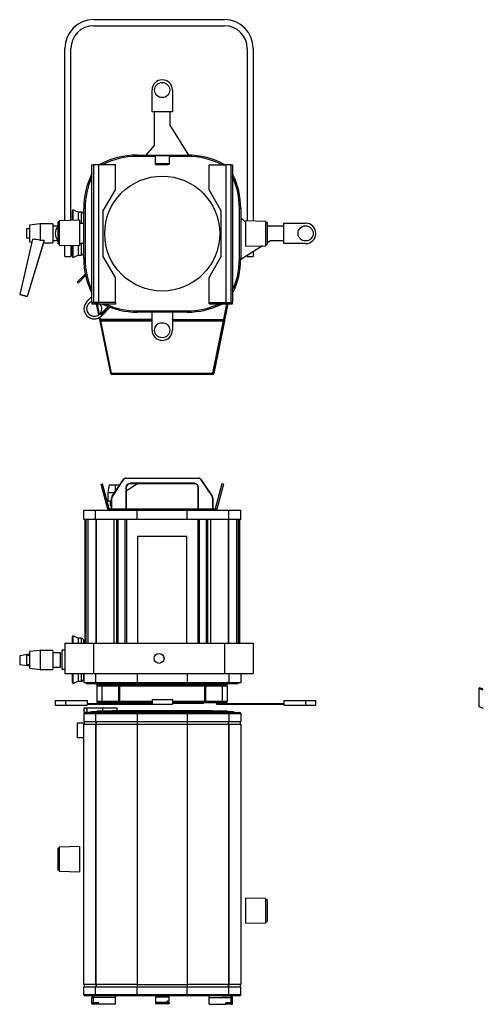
# Model space of a CAD drawing. Header units: millimetres. Extents: x 95 to 1438, y 98 to 1400.
# Tile 1 of 4: x 95 to 708, y 98 to 1400. Entities that reach past the tile are written whole.
import ezdxf

# ---------------------------------------------------------------- set-up
doc = ezdxf.new("R2010")
doc.units = ezdxf.units.MM

msp = doc.modelspace()

# ---------------------------------------------------------------- linework, layer by layer
at = {"color": 7, "linetype": 'Continuous', "lineweight": 25}
for p, q in [((192.6, 1399.8), (365.6, 1399.8)), ((192.6, 1391.8), (365.6, 1391.8)), ((154.6, 1134.1), (154.6, 1361.8)), ((162.6, 1134.3), (162.6, 1361.8)), ((395.6, 1361.8), (395.6, 1133.6)), ((403.6, 1361.8), (403.6, 1133.4)), ((269.8, 1277.8), (269.8, 1306.8)), ((296.8, 1306.8), (296.8, 1277.8)), ((296.8, 1277.8), (269.8, 1277.8)), ((273.3, 1233.6), (273.3, 1277.8)), ((293.2, 1277.8), (293.2, 1260.2)), ((293.2, 1260.2), (317.9, 1220.8)), ((262.2, 1220.8), (273.3, 1233.6)), ((250.3, 1219), (250.3, 1220.8)), ((250.3, 1220.8), (316.3, 1220.8)), ((274.3, 1220.4), (292.3, 1220.4)), ((274.3, 1220.4), (274.3, 1220.3)), ((274.3, 1220.3), (292.3, 1220.3)), ((274.3, 1209.8), (274.3, 1220.3)), ((292.3, 1220.4), (292.3, 1220.3)), ((292.3, 1220.3), (292.3, 1209.8)), ((316.3, 1220.8), (316.3, 1219)), ((190.4, 1025.8), (190.4, 1207.8)), ((190.4, 1207.8), (192.4, 1207.8)), ((192.4, 1207.8), (192.4, 1025.8)), ((199.4, 1207.8), (192.4, 1207.8)), ((199.4, 1025.8), (199.4, 1207.8)), ((221.4, 1207.8), (199.4, 1207.8)), ((221.4, 1174.8), (221.4, 1207.8)), ((274.3, 1209.8), (292.3, 1209.8)), ((274.3, 1208.3), (274.3, 1209.8)), ((274.3, 1208.3), (290.3, 1208.3)), ((292.3, 1208.3), (290.3, 1208.3)), ((292.3, 1209.8), (292.3, 1208.3)), ((345.3, 1175), (345.3, 1208)), ((345.3, 1208), (367.3, 1208)), ((367.3, 1208), (367.3, 1026)), ((374.3, 1208), (367.3, 1208)), ((374.3, 1026), (374.3, 1208)), ((374.3, 1208), (376.3, 1208)), ((376.3, 1208), (376.3, 1026)), ((205.4, 1147.1), (221.4, 1174.8)), ((361.3, 1147.2), (345.3, 1175)), ((165.3, 1148.6), (164.5, 1146.8)), ((164.5, 1146.8), (164.5, 1134.3)), ((172.2, 1145.4), (165.3, 1148.6)), ((165.3, 1148.6), (165.3, 1134.3)), ((176.3, 1145.4), (172.2, 1145.4)), ((172.2, 1145.4), (172.2, 1134.5)), ((181.3, 1150), (179.5, 1150)), ((179.5, 1084), (179.5, 1150)), ((181.3, 1150), (181.3, 1084)), ((205.4, 1086.6), (205.4, 1147.1)), ((361.3, 1086.7), (361.3, 1147.2)), ((387.1, 1150), (385.3, 1150)), ((385.3, 1084), (385.3, 1150)), ((387.1, 1150), (387.1, 1084)), ((147.3, 1132.4), (145.6, 1132.4)), ((145.6, 1111.2), (145.6, 1132.4)), ((174.3, 1134.6), (147.3, 1133.9)), ((147.3, 1133.9), (147.3, 1101.9)), ((174.3, 1110.2), (174.3, 1134.6)), ((179.3, 1142.4), (179.3, 1130.8)), ((387.1, 1138.1), (393.4, 1132.6)), ((420.4, 1133), (393.4, 1133.7)), ((393.4, 1133.7), (393.4, 1100.3)), ((420.4, 1132.9), (420.4, 1133)), ((420.4, 1101), (420.4, 1132.9)), ((107.8, 1123.3), (103.8, 1123.3)), ((103.8, 1123.3), (103.8, 1111.3)), ((121.8, 1129.8), (107.8, 1128.3)), ((107.8, 1128.3), (107.8, 1106.3)), ((138.8, 1129.8), (121.8, 1129.8)), ((121.8, 1129.8), (121.8, 1108.3)), ((138.8, 1129.8), (138.8, 1104.8)), ((145.6, 1126.8), (138.8, 1126.8)), ((174.3, 1130.8), (179.5, 1130.8)), ((422.1, 1131.5), (420.4, 1131.5)), ((422.1, 1131.5), (422.1, 1102.5)), ((422.1, 1127.2), (443.8, 1127.2)), ((443.8, 1103.8), (443.8, 1130.8)), ((443.8, 1130.8), (472.8, 1130.8)), ((111.9, 1109.8), (94.9, 1036.5)), ((103.8, 1111.3), (107.8, 1111.3)), ((127.3, 1108.4), (104.6, 1033.9)), ((107.8, 1106.3), (111, 1105.9)), ((138.8, 1107.8), (145.6, 1107.8)), ((145.6, 1103.4), (145.6, 1111.2)), ((174.3, 1101.2), (174.3, 1110.2)), ((426.2, 1107.3), (422.1, 1104.8)), ((443.8, 1107.3), (426.2, 1107.3)), ((126.3, 1104.8), (104.6, 1033.8)), ((126.3, 1104.8), (138.8, 1104.8)), ((145.6, 1103.4), (147.3, 1103.4)), ((147.3, 1101.9), (174.3, 1101.2)), ((154.6, 1086.8), (154.6, 1101.7)), ((162.6, 1101.5), (162.6, 1086.8)), ((164.5, 1101.4), (164.5, 1087.2)), ((165.3, 1101.4), (165.3, 1085.4)), ((172.2, 1101.2), (172.2, 1088.6)), ((179.5, 1103.8), (174.3, 1103.8)), ((179.3, 1103.8), (179.3, 1091.6)), ((415.8, 1100.8), (387.1, 1082.9)), ((393.4, 1100.3), (420.4, 1101)), ((403.6, 1093.2), (403.6, 1086.8)), ((420.4, 1102.5), (422.1, 1102.5)), ((472.8, 1103.8), (443.8, 1103.8)), ((154.6, 1086.8), (162.6, 1086.8)), ((164.5, 1087.2), (165.3, 1085.4)), ((165.3, 1085.4), (172.2, 1088.6)), ((172.2, 1088.6), (176.3, 1088.6)), ((181.3, 1084), (179.5, 1084)), ((221.4, 1058.9), (205.4, 1086.6)), ((345.3, 1059), (361.3, 1086.7)), ((387.1, 1084), (385.3, 1084)), ((395.6, 1086.8), (395.6, 1088.2)), ((395.6, 1086.8), (403.6, 1086.8)), ((181.6, 1063.3), (171, 1052.8)), ((181.9, 1061.6), (172.1, 1051.7)), ((221.4, 1025.8), (221.4, 1058.9)), ((345.3, 1026), (345.3, 1059)), ((171, 1052.8), (172.1, 1051.7)), ((94.9, 1036.5), (104.6, 1033.9)), ((94.9, 1036.4), (94.9, 1036.5)), ((104.6, 1033.8), (94.9, 1036.4)), ((104.6, 1033.9), (104.6, 1033.8)), ((183.8, 1027.2), (190.4, 1033.8)), ((192.4, 1025.8), (190.4, 1025.8)), ((221.4, 1025.8), (190.4, 1025.8)), ((190.4, 1025.8), (190.4, 1023.8)), ((221.4, 1023.8), (190.4, 1023.8)), ((192.4, 1025.8), (199.4, 1025.8)), ((192.4, 1025.8), (192.4, 1025.8)), ((199.4, 1009.7), (196.6, 1023.8)), ((200.3, 1010.5), (197.6, 1023.8)), ((200.4, 1010.6), (197.7, 1023.8)), ((201.8, 1010.7), (211.7, 1020.6)), ((202.8, 1009.6), (213.2, 1020)), ((214.3, 1019.6), (202.9, 1008.1)), ((221.4, 1025.8), (221.4, 1025.8)), ((221.4, 1025.8), (221.4, 1023.8)), ((345.3, 1024), (345.3, 1026)), ((345.3, 1026), (376.3, 1026)), ((345.3, 1026), (345.3, 1026)), ((345.3, 1024), (376.3, 1024)), ((369, 1024), (364.7, 1002.9)), ((364.7, 1003.4), (368.9, 1024)), ((370, 1024), (365.7, 1002.7)), ((367.3, 1026), (374.3, 1026)), ((376.3, 1026), (374.3, 1026)), ((374.3, 1026), (374.3, 1026)), ((376.3, 1024), (376.3, 1026)), ((200.9, 1002.7), (200.2, 1006)), ((200.9, 1002.7), (201.8, 1002.9)), ((201.1, 1001.7), (200.9, 1002.7)), ((201.8, 1002.9), (201.1, 1006.6)), ((201.8, 1003.4), (201.2, 1006.7)), ((201.8, 1010.7), (202.8, 1009.6)), ((201.8, 1002.9), (202, 1001.9)), ((250.3, 1015), (250.3, 1013.2)), ((250.3, 1015), (316.3, 1015)), ((316.3, 1013.2), (250.3, 1013.2)), ((269.8, 989.3), (269.8, 1013.2)), ((296.8, 1013.2), (296.8, 989.3)), ((316.3, 1013.2), (316.3, 1015)), ((364.5, 1001.9), (364.7, 1002.9)), ((364.7, 1002.9), (365.7, 1002.7)), ((365.7, 1002.7), (365.5, 1001.7)), ((202, 1001.9), (201.1, 1001.7)), ((215.2, 932.2), (201.1, 1001.7)), ((216.2, 932.4), (202, 1001.9)), ((202.1, 1002), (269.8, 1002)), ((202.1, 1002), (202.1, 1001.8)), ((216.1, 932.7), (202.1, 1001.8)), ((364.5, 1002), (296.8, 1002)), ((364.5, 1001.9), (350.4, 932.4)), ((350.4, 932.7), (364.5, 1001.8)), ((365.5, 1001.7), (351.4, 932.2)), ((364.5, 1002), (364.5, 1001.8)), ((365.5, 1001.7), (364.5, 1001.9)), ((210.2, 961.9), (210.2, 961.9)), ((215, 938.1), (215, 938.1)), ((352.5, 942.9), (352.5, 942.9)), ((215.2, 932.2), (216.2, 932.4)), ((216.2, 932.2), (215.2, 932)), ((215.2, 932), (215.2, 932.2)), ((216.1, 932.7), (350.4, 932.7)), ((216.4, 932), (216.2, 932.7)), ((216.2, 932.2), (216.2, 932.4)), ((216.6, 930.9), (216.6, 931.9)), ((350, 931.9), (216.6, 931.9)), ((350, 930.9), (216.6, 930.9)), ((245.6, 932.7), (245.6, 931.9)), ((325.4, 932.7), (325.4, 931.9)), ((350, 931.9), (350, 930.9)), ((350.3, 932.7), (350.2, 932)), ((350.4, 932.4), (350.3, 932.2)), ((351.3, 932), (350.3, 932.2)), ((351.4, 932.2), (350.4, 932.4)), ((351.4, 932.2), (351.3, 932)), ((235.8, 793.6), (235.8, 794)), ((235.8, 794), (330.7, 794)), ((330.7, 793.6), (330.7, 794)), ((202.4, 785.8), (204.4, 786.3)), ((211.3, 752.8), (202.4, 785.8)), ((213.2, 753.3), (204.4, 786.3)), ((213.4, 785), (220.9, 785)), ((217.1, 770), (231.7, 791.8)), ((217.5, 769.7), (232.1, 791.5)), ((220.9, 785), (221.1, 775.9)), ((220.9, 785), (227.1, 785)), ((232.1, 791.5), (231.7, 791.8)), ((235.3, 781.5), (235.3, 753)), ((235.3, 781.5), (235.8, 781.5)), ((235.8, 793.6), (330.7, 793.6)), ((235.8, 776.9), (249.9, 786.4)), ((235.8, 781.5), (235.8, 753)), ((325.8, 787), (240.8, 787)), ((240.8, 787), (240.8, 786.5)), ((325.8, 786.5), (240.8, 786.5)), ((249.9, 786.5), (249.9, 786.4)), ((325.8, 787), (325.8, 786.5)), ((331.2, 781.5), (330.8, 781.5)), ((330.8, 753), (330.8, 781.5)), ((331.2, 753), (331.2, 781.5)), ((334.5, 791.5), (334.9, 791.8)), ((334.5, 791.5), (349.1, 769.7)), ((334.9, 791.8), (349.4, 770)), ((362.2, 786.3), (353.4, 753.3)), ((364.1, 785.8), (355.3, 752.8)), ((364.1, 785.8), (362.2, 786.3)), ((211.2, 775), (220.5, 775)), ((211.2, 775), (211.2, 764)), ((217.5, 769.7), (217.1, 770)), ((349.1, 769.7), (349.4, 770)), ((211.2, 764), (216.3, 764)), ((214.5, 764), (214.5, 757.7)), ((214.5, 757.7), (216.3, 757.7)), ((216.7, 767.2), (216.3, 767.2)), ((216.3, 753), (216.3, 767.2)), ((216.7, 753), (216.7, 767.2)), ((349.8, 767.2), (349.8, 753)), ((349.8, 767.2), (350.3, 767.2)), ((350.3, 767.2), (350.3, 753)), ((179.5, 739), (179.5, 751)), ((195.3, 751), (179.5, 751)), ((195.3, 739), (195.3, 751)), ((250.3, 751), (195.3, 751)), ((213.2, 753.3), (211.3, 752.8)), ((213.6, 753), (213.6, 751)), ((353, 753), (213.6, 753)), ((250.3, 739), (250.3, 751)), ((316.3, 751), (250.3, 751)), ((316.3, 739), (316.3, 751)), ((371.3, 751), (316.3, 751)), ((353, 753), (353, 751)), ((353.4, 753.3), (355.3, 752.8)), ((371.3, 739), (371.3, 751)), ((387.1, 751), (371.3, 751)), ((387.1, 739), (387.1, 751)), ((195.3, 739), (179.5, 739)), ((181.3, 575.6), (181.3, 739)), ((185.1, 739), (185.1, 575.6)), ((250.3, 739), (195.3, 739)), ((219.2, 739), (219.2, 575.6)), ((219.5, 739), (219.5, 575.6)), ((316.3, 739), (250.3, 739)), ((371.3, 739), (316.3, 739)), ((347.1, 739), (347.1, 575.6)), ((347.3, 739), (347.3, 575.6)), ((387.1, 739), (371.3, 739)), ((381.5, 739), (381.5, 575.6)), ((385.3, 739), (385.3, 575.6)), ((315.8, 716.7), (250.8, 716.7)), ((250.8, 716.7), (250.8, 575.6)), ((315.8, 575.6), (315.8, 716.7)), ((154.6, 575.6), (154.6, 535.6)), ((154.6, 575.6), (192.6, 575.6)), ((165.3, 585.4), (164.5, 583.6)), ((164.5, 583.6), (164.5, 575.6)), ((172.2, 582.2), (165.3, 585.4)), ((165.3, 585.4), (165.3, 575.6)), ((176.3, 582.2), (172.2, 582.2)), ((172.2, 582.2), (172.2, 575.6)), ((179.3, 579.2), (179.3, 575.6)), ((192.6, 575.6), (192.6, 535.6)), ((192.6, 575.6), (365.6, 575.6)), ((365.6, 575.6), (365.6, 535.6)), ((365.6, 575.6), (403.6, 575.6)), ((403.6, 575.6), (403.6, 535.6)), ((107.8, 561.3), (94.9, 558.9)), ((121.8, 566), (107.8, 564.5)), ((107.8, 564.5), (107.8, 542.5)), ((138.8, 566), (121.8, 566)), ((121.8, 566), (121.8, 541)), ((138.8, 566), (138.8, 541)), ((148.8, 563), (138.8, 563)), ((148.8, 544), (148.8, 563)), ((154.6, 566.3), (150.6, 566.3)), ((150.6, 566.3), (150.6, 563.9)), ((150.6, 563.9), (150.6, 541.3)), ((94.9, 558.9), (94.9, 546.9)), ((107.8, 545.3), (94.9, 546.9)), ((107.8, 559.5), (103.8, 559.5)), ((103.8, 559.5), (103.8, 547.5)), ((103.8, 547.5), (107.8, 547.5)), ((107.8, 542.5), (121.8, 541)), ((121.8, 541), (138.8, 541)), ((138.8, 544), (148.8, 544)), ((150.6, 541.3), (154.6, 541.3)), ((154.6, 535.6), (192.6, 535.6)), ((164.5, 535.6), (164.5, 524)), ((165.3, 535.6), (165.3, 522.2)), ((172.2, 535.6), (172.2, 525.4)), ((179.3, 535.6), (179.3, 528.4)), ((179.5, 535.6), (179.5, 523.9)), ((192.6, 535.6), (365.6, 535.6)), ((195.3, 535.6), (195.3, 523.9)), ((365.6, 535.6), (403.6, 535.6)), ((371.3, 535.6), (371.3, 523.9)), ((387.1, 535.6), (387.1, 523.9)), ((164.5, 524), (165.3, 522.2)), ((165.3, 522.2), (172.2, 525.4)), ((172.2, 525.4), (176.3, 525.4)), ((179.5, 523.9), (195.3, 523.9)), ((183.3, 523.9), (183.3, 521.9)), ((236.8, 521.9), (183.3, 521.9)), ((195.3, 523.9), (250.3, 523.9)), ((197.3, 519.2), (197.3, 521.2)), ((197.3, 521.2), (213.3, 521.2)), ((213.3, 519.2), (213.3, 521.2)), ((213.3, 521.2), (353.3, 521.2)), ((236.8, 523.9), (236.8, 521.9)), ((329.8, 521.9), (236.8, 521.9)), ((250.3, 523.9), (316.3, 523.9)), ((316.3, 523.9), (371.3, 523.9)), ((329.8, 523.9), (329.8, 521.9)), ((383.3, 521.9), (329.8, 521.9)), ((353.3, 519.2), (353.3, 521.2)), ((353.3, 521.2), (369.3, 521.2)), ((369.3, 519.2), (369.3, 521.2)), ((371.3, 523.9), (387.1, 523.9)), ((383.3, 523.9), (383.3, 521.9)), ((197.3, 519.2), (213.3, 519.2)), ((197.3, 499.2), (197.3, 519.2)), ((203.9, 499.2), (203.9, 519.2)), ((213.3, 519.2), (353.3, 519.2)), ((225.9, 499.2), (225.9, 519.2)), ((227.3, 499.2), (227.3, 519.2)), ((339.3, 519.2), (339.3, 499.2)), ((340.7, 519.2), (340.7, 499.2)), ((353.3, 519.2), (369.3, 519.2)), ((362.7, 519.2), (362.7, 499.2)), ((369.3, 519.2), (369.3, 499.2)), ((701.7, 515.7), (702.8, 516.6)), ((707.6, 513.4), (701.7, 515.7)), ((701.7, 515.7), (701.7, 492)), ((707.6, 514.8), (702.8, 516.6)), ((141.8, 499.9), (141.8, 493.9)), ((141.8, 499.9), (155.3, 499.9)), ((155.3, 499.9), (155.3, 493.9)), ((155.3, 499.9), (184.3, 499.9)), ((184.3, 499.9), (184.3, 493.9)), ((184.3, 495.9), (201.9, 495.9)), ((184.3, 495.1), (201.9, 495.1)), ((197.3, 497.2), (197.3, 499.2)), ((197.3, 499.2), (211.3, 499.2)), ((197.3, 497.2), (211.3, 497.2)), ((201.9, 495.9), (201.9, 495.1)), ((201.9, 495.9), (269.8, 495.9)), ((201.9, 495.1), (273.2, 495.1)), ((211.3, 497.2), (211.3, 499.2)), ((211.3, 499.2), (269.8, 499.2)), ((211.3, 497.2), (245.2, 497.2)), ((228.8, 497.2), (228.8, 496.4)), ((228.8, 496.4), (234.4, 496.4)), ((234.4, 497.2), (234.4, 496.4)), ((234.4, 496.4), (269.8, 496.4)), ((245.2, 497.2), (269.8, 497.2)), ((269.8, 501.2), (269.8, 495.2)), ((269.8, 501.2), (296.8, 501.2)), ((269.8, 495.2), (296.8, 495.2)), ((273.2, 495.2), (273.2, 495.1)), ((296.8, 501.2), (296.8, 495.2)), ((296.8, 499.2), (355.3, 499.2)), ((296.8, 497.2), (330, 497.2)), ((296.8, 496.4), (337.8, 496.4)), ((330, 497.2), (355.3, 497.2)), ((337.8, 497.2), (337.8, 496.4)), ((354.9, 495.9), (354.9, 495.1)), ((354.9, 495.9), (399.6, 495.9)), ((354.9, 495.1), (399.6, 495.1)), ((355.3, 497.2), (355.3, 499.2)), ((355.3, 499.2), (369.3, 499.2)), ((355.3, 497.2), (369.3, 497.2)), ((369.3, 497.2), (369.3, 499.2)), ((399.6, 495.9), (399.6, 495.1)), ((399.6, 495.9), (443.8, 495.9)), ((399.6, 495.1), (443.8, 495.1)), ((443.8, 499.9), (443.8, 493.9)), ((443.8, 499.9), (472.8, 499.9)), ((472.8, 499.9), (472.8, 493.9)), ((472.8, 499.9), (486.3, 499.9)), ((486.3, 493.9), (486.3, 499.9)), ((141.8, 493.9), (155.3, 493.9)), ((155.3, 493.9), (184.3, 493.9)), ((195.3, 482.2), (179.5, 482.2)), ((179.5, 482.2), (179.5, 472.2)), ((179.9, 490.4), (179.9, 484.4)), ((179.9, 490.4), (183.8, 490.4)), ((179.9, 484.4), (183.8, 484.4)), ((181.3, 484), (196.6, 484)), ((183.8, 490.4), (183.8, 484.4)), ((183.8, 490.4), (204.3, 490.4)), ((183.8, 484.4), (189.3, 484.4)), ((189.3, 484), (189.3, 485.2)), ((189.3, 485.2), (219.3, 485.2)), ((250.3, 482.2), (195.3, 482.2)), ((195.3, 482.2), (195.3, 472.2)), ((196.6, 484), (250.3, 484)), ((197.3, 485.2), (197.3, 486.4)), ((197.3, 486.4), (217.3, 486.4)), ((204.3, 490.4), (204.3, 486.4)), ((204.3, 490.4), (223.4, 490.4)), ((217.3, 486.4), (217.3, 485.2)), ((349.3, 486.4), (217.3, 486.4)), ((219.3, 485.2), (219.3, 484)), ((347.3, 485.2), (219.3, 485.2)), ((223.4, 490.4), (223.4, 486.4)), ((250.3, 482.2), (250.3, 484)), ((250.3, 484), (316.3, 484)), ((250.3, 482.2), (250.3, 472.2)), ((316.3, 482.2), (250.3, 482.2)), ((316.3, 484), (370, 484)), ((316.3, 484), (316.3, 482.2)), ((371.3, 482.2), (316.3, 482.2)), ((316.3, 482.2), (316.3, 472.2)), ((347.3, 484), (347.3, 485.2)), ((347.3, 485.2), (377.3, 485.2)), ((349.3, 485.2), (349.3, 486.4)), ((349.3, 486.4), (369.3, 486.4)), ((369.3, 486.4), (369.3, 485.2)), ((370, 484), (385.3, 484)), ((371.3, 482.2), (371.3, 472.2)), ((387.1, 482.2), (371.3, 482.2)), ((377.3, 485.2), (377.3, 484)), ((387.1, 482.2), (387.1, 472.2)), ((443.8, 493.9), (472.8, 493.9)), ((472.8, 493.9), (486.3, 493.9)), ((701.7, 492), (707.6, 489.7)), ((171, 470.2), (171, 450.7)), ((180.3, 470.2), (171, 470.2)), ((179.5, 472.2), (195.3, 472.2)), ((179.5, 124.7), (179.5, 468.7)), ((179.5, 468.7), (195.1, 468.7)), ((180.3, 472.2), (180.3, 468.7)), ((180.3, 472.2), (180.3, 468.7)), ((195.1, 468.7), (195.1, 124.7)), ((195.1, 468.7), (195.5, 468.7)), ((195.3, 472.2), (250.3, 472.2)), ((195.5, 468.7), (195.5, 124.7)), ((195.5, 468.7), (250.3, 468.7)), ((250.3, 472.2), (316.3, 472.2)), ((250.3, 468.7), (250.3, 124.7)), ((250.3, 468.7), (316.3, 468.7)), ((316.3, 472.2), (371.3, 472.2)), ((316.3, 468.7), (316.3, 124.7)), ((316.3, 468.7), (371.1, 468.7)), ((371.1, 468.7), (371.1, 124.7)), ((371.1, 468.7), (371.4, 468.7)), ((371.3, 472.2), (387.1, 472.2)), ((371.4, 468.7), (371.4, 124.7)), ((371.4, 468.7), (387.1, 468.7)), ((386.3, 472.2), (386.3, 468.7)), ((386.3, 472.2), (386.3, 468.7)), ((387.1, 468.7), (387.1, 124.7)), ((179.5, 450.7), (171, 450.7)), ((147.3, 304.7), (145.6, 304.7)), ((145.6, 275.7), (145.6, 304.7)), ((174.3, 306.9), (147.3, 306.2)), ((147.3, 306.2), (147.3, 304.4)), ((147.3, 304.4), (147.3, 274.2)), ((174.3, 273.5), (174.3, 306.9)), ((145.6, 275.7), (147.3, 275.7)), ((147.3, 274.2), (174.3, 273.5)), ((420.4, 238.2), (393.4, 238.9)), ((393.4, 238.9), (393.4, 205.5)), ((420.4, 221.3), (420.4, 238.2)), ((422.1, 236.7), (420.4, 236.7)), ((422.1, 236.7), (422.1, 207.7)), ((420.4, 206.2), (420.4, 221.3)), ((393.4, 205.5), (420.4, 206.2)), ((420.4, 207.7), (422.1, 207.7)), ((195.1, 124.7), (179.5, 124.7)), ((179.5, 111.2), (179.5, 121.2)), ((195.3, 121.2), (179.5, 121.2)), ((180.3, 124.7), (180.3, 121.2)), ((180.3, 124.7), (180.3, 121.2)), ((195.5, 124.7), (195.1, 124.7)), ((195.3, 111.2), (195.3, 121.2)), ((250.3, 121.2), (195.3, 121.2)), ((250.3, 124.7), (195.5, 124.7)), ((250.3, 124.7), (316.3, 124.7)), ((250.3, 111.2), (250.3, 121.2)), ((316.3, 121.2), (250.3, 121.2)), ((371.1, 124.7), (316.3, 124.7)), ((316.3, 111.2), (316.3, 121.2)), ((371.3, 121.2), (316.3, 121.2)), ((371.4, 124.7), (371.1, 124.7)), ((371.3, 111.2), (371.3, 121.2)), ((387.1, 121.2), (371.3, 121.2)), ((387.1, 124.7), (371.4, 124.7)), ((386.3, 124.7), (386.3, 121.2)), ((386.3, 124.7), (386.3, 121.2)), ((387.1, 111.2), (387.1, 121.2)), ((179.5, 111.2), (195.3, 111.2)), ((192.4, 109.4), (181.3, 109.4)), ((190.4, 100.4), (190.4, 107.4)), ((192.4, 107.4), (190.4, 107.4)), ((192.4, 107.4), (192.4, 109.4)), ((204, 109.4), (192.4, 109.4)), ((192.4, 100.4), (192.4, 107.4)), ((221.4, 107.4), (192.4, 107.4)), ((221.4, 107.4), (192.4, 107.4)), ((192.4, 107.4), (192.4, 107.4)), ((192.4, 107.4), (192.4, 107.4)), ((195.3, 111.2), (250.3, 111.2)), ((250.3, 109.4), (204, 109.4)), ((221.4, 109.4), (221.4, 107.4)), ((221.4, 107.4), (221.4, 107.4)), ((221.4, 98.4), (221.4, 107.4)), ((250.3, 109.4), (250.3, 111.2)), ((250.3, 111.2), (316.3, 111.2)), ((316.3, 109.4), (250.3, 109.4)), ((274.3, 108.2), (274.3, 101.2)), ((274.3, 108.2), (292.3, 108.2)), ((274.3, 108.2), (274.3, 108.2)), ((274.3, 108.2), (292.3, 108.2)), ((292.3, 103.2), (292.3, 108.2)), ((292.3, 108.2), (292.3, 108.2)), ((316.3, 111.2), (371.3, 111.2)), ((316.3, 111.2), (316.3, 109.4)), ((362.4, 109.4), (316.3, 109.4)), ((345.3, 107.4), (345.3, 109.4)), ((345.3, 107.4), (374.3, 107.4)), ((345.3, 107.4), (374.3, 107.4)), ((345.3, 107.4), (345.3, 107.4)), ((345.3, 98.4), (345.3, 107.4)), ((362.4, 109.4), (374.3, 109.4)), ((371.3, 111.2), (387.1, 111.2)), ((374.3, 107.4), (374.3, 109.4)), ((385.3, 109.4), (374.3, 109.4)), ((374.3, 107.4), (376.3, 107.4)), ((374.3, 100.4), (374.3, 107.4)), ((374.3, 107.4), (374.3, 107.4)), ((374.3, 107.4), (374.3, 107.4)), ((376.3, 100.4), (376.3, 107.4)), ((192.4, 100.4), (190.4, 100.4)), ((190.4, 98.4), (190.4, 100.4)), ((192.4, 98.4), (190.4, 98.4)), ((192.4, 100.4), (192.4, 98.4)), ((199.4, 100.4), (192.4, 100.4)), ((199.4, 98.4), (192.4, 98.4)), ((199.4, 98.4), (199.4, 100.4)), ((221.4, 98.4), (199.4, 98.4)), ((274.3, 101.2), (292.3, 101.2)), ((274.3, 101.2), (274.3, 101.1)), ((274.3, 101.2), (290.3, 101.2)), ((274.3, 101.2), (274.3, 101.2)), ((274.3, 101.1), (292.3, 101.1)), ((274.3, 101.1), (274.3, 99.6)), ((274.3, 99.6), (292.3, 99.6)), ((290.3, 103.2), (292.3, 103.2)), ((290.3, 101.2), (290.3, 103.2)), ((292.3, 101.2), (290.3, 101.2)), ((292.3, 101.2), (290.3, 101.2)), ((292.3, 101.1), (292.3, 101.2)), ((292.3, 101.2), (292.3, 101.2)), ((292.3, 101.2), (292.3, 101.2)), ((292.3, 101.1), (292.3, 99.6)), ((345.3, 98.4), (367.3, 98.4)), ((367.3, 98.4), (367.3, 100.4)), ((374.3, 100.4), (367.3, 100.4)), ((374.3, 98.4), (367.3, 98.4)), ((374.3, 100.4), (376.3, 100.4)), ((374.3, 100.4), (374.3, 98.4)), ((374.3, 98.4), (376.3, 98.4)), ((376.3, 98.4), (376.3, 100.4))]:
    msp.add_line(p, q, dxfattribs=at)
at = {"color": 8, "linetype": 'Continuous', "lineweight": 25}
for p, q in [((274.3, 1219), (250.3, 1219)), ((316.3, 1219), (292.3, 1219)), ((176.3, 1145.4), (176.3, 1130.8)), ((176.3, 1103.8), (176.3, 1088.6)), ((221.4, 1025.8), (199.4, 1025.8)), ((345.3, 1026), (367.3, 1026)), ((269.8, 1003.4), (201.8, 1003.4)), ((296.8, 1003.4), (364.7, 1003.4)), ((202.1, 1001.8), (269.8, 1001.8)), ((296.8, 1001.8), (364.5, 1001.8)), ((182.2, 739), (182.2, 575.6)), ((195.7, 739), (195.7, 575.6)), ((196, 739), (196, 575.6)), ((223.5, 575.6), (223.5, 739)), ((224.8, 739), (224.8, 575.6)), ((234.5, 575.6), (234.5, 739)), ((236, 739), (236, 575.6)), ((330.6, 575.6), (330.6, 739)), ((332, 739), (332, 575.6)), ((341.7, 575.6), (341.7, 739)), ((343.1, 739), (343.1, 575.6)), ((370.5, 739), (370.5, 575.6)), ((370.8, 739), (370.8, 575.6)), ((384.3, 575.6), (384.3, 739)), ((176.3, 582.2), (176.3, 575.6)), ((176.3, 535.6), (176.3, 525.4)), ((250.3, 535.6), (250.3, 523.9)), ((316.3, 535.6), (316.3, 523.9)), ((195.7, 472.2), (195.7, 468.7)), ((196, 472.2), (196, 468.7)), ((250.3, 472.2), (250.3, 468.7)), ((316.3, 472.2), (316.3, 468.7)), ((370.5, 472.2), (370.5, 468.7)), ((370.8, 472.2), (370.8, 468.7)), ((195.7, 124.7), (195.7, 121.2)), ((196, 124.7), (196, 121.2)), ((250.3, 124.7), (250.3, 121.2)), ((316.3, 124.7), (316.3, 121.2)), ((370.5, 124.7), (370.5, 121.2)), ((370.8, 124.7), (370.8, 121.2))]:
    msp.add_line(p, q, dxfattribs=at)
at = {"color": 7, "linetype": 'Continuous', "lineweight": 25}
for centre, radius in [((283.3, 1306.8), 10), ((283.3, 1117), 76), ((472.8, 1117.3), 10), ((283.3, 989.3), 10), ((279.1, 555.6), 6.6)]:
    msp.add_circle(centre, radius, dxfattribs=at)
for centre, radius, start, end in [((192.6, 1361.8), 38, 90, 180), ((365.6, 1361.8), 38, 0, 90), ((192.6, 1361.8), 30, 90, 180), ((365.6, 1361.8), 30, 0, 90), ((283.3, 1306.8), 13.5, 0, 180), ((250.3, 1117), 103.8, 90, 118.8897), ((316.3, 1117), 103.8, 61.2369, 90), ((283.3, 1150), 103.8, 153.4852, 180), ((283.3, 1150), 103.8, 0, 26.3688), ((176.3, 1142.4), 3, 360, 90), ((155.3, 1117.3), 13.5, 135.3348, 224.7847), ((155.3, 1117.3), 10, 165.9301, 194.0699), ((472.8, 1117.3), 13.5, 270, 90), ((176.3, 1091.6), 3, 270, 0), ((283.3, 1084), 103.8, 180, 206.5148), ((283.3, 1084), 103.8, 333.6312, 0), ((193.4, 1017.7), 13.5, 135, 315), ((193.4, 1017.7), 10, 107.182, 315), ((193.4, 1017.7), 10, 315, 38.0152), ((250.3, 1117), 103.8, 243.7779, 270), ((316.3, 1117), 103.8, 270, 296.3599), ((283.3, 989.3), 13.5, 180, 0), ((216.6, 932.3), 1.4, 191.5, 270), ((216.6, 932.3), 0.4, 191.5, 270), ((350, 932.3), 0.4, 270, 348.5), ((350, 932.3), 1.4, 270, 348.5), ((235.8, 789), 5, 90, 146.2777), ((330.7, 789), 5, 33.7223, 90), ((235.8, 789), 4.55, 90, 146.2777), ((240.8, 781.5), 5.45, 90, 180), ((240.8, 781.5), 5, 90, 180), ((325.8, 781.5), 5.45, 0, 90), ((325.8, 781.5), 5, 0, 90), ((330.7, 789), 4.55, 33.7223, 90), ((221.3, 767.2), 5, 146.2777, 180), ((221.3, 767.2), 4.55, 146.2777, 180), ((345.3, 767.2), 4.55, 0, 33.7223), ((345.3, 767.2), 5, 0, 33.7223), ((213.6, 753.4), 2.4, 195, 270), ((213.6, 753.4), 0.4, 195, 270), ((353, 753.4), 0.4, 270, 345), ((353, 753.4), 2.4, 270, 345), ((176.3, 579.2), 3, 0, 90), ((176.3, 528.4), 3, 270, 0), ((181.3, 482.2), 1.8, 90, 180), ((385.3, 482.2), 1.8, 0, 90), ((181.3, 111.2), 1.8, 180, 270), ((192.4, 107.4), 2, 90, 180), ((192.4, 107.4), 0.001, 90, 180), ((374.3, 107.4), 2, 360, 90), ((374.3, 107.4), 0.001, 0, 90), ((385.3, 111.2), 1.8, 270, 0), ((192.4, 100.4), 2, 180, 270), ((192.4, 100.4), 0.001, 180, 270), ((374.3, 100.4), 2, 270, 360), ((374.3, 100.4), 0.001, 270, 0)]:
    msp.add_arc(centre, radius, start, end, dxfattribs=at)
at = {"color": 8, "linetype": 'Continuous', "lineweight": 25}
for centre, start, end in [((250.3, 1117), 90, 117.0005), ((316.3, 1117), 63.1366, 90), ((283.3, 1150), 155.5898, 180), ((283.3, 1150), 0, 24.2496), ((283.3, 1084), 180, 204.4102), ((283.3, 1084), 335.7504, 0), ((250.3, 1117), 245.9119, 270), ((316.3, 1117), 270, 294.2398)]:
    msp.add_arc(centre, 102, start, end, dxfattribs=at)
at = {"color": 7, "linetype": 'Continuous', "lineweight": 25}
for centre, major_axis, ratio, start_param, end_param in [((-870.5, 1117.3), (1383.8, -0.3), 0.00903, 5.511957, 5.517768), ((130.1, 1117.3), (3.8, 12.5), 0.002194, 2.362758, 3.142263)]:
    msp.add_ellipse(centre, major_axis=major_axis, ratio=ratio, start_param=start_param, end_param=end_param, dxfattribs=at)
for points in [[(121.8, 1108.3), (118.5, 1108.8), (115.2, 1109.3), (111.9, 1109.8)], [(213.4, 785), (212.7, 781.6), (211.9, 778.3), (211.2, 775)]]:
    msp.add_open_spline(points, degree=3, dxfattribs=at)
for points, knots in [([(201.8, 1003.4), (201.9, 1003.2), (201.9, 1003), (201.9, 1002.7), (201.9, 1002.5), (202, 1002.2), (202, 1002.1), (202, 1002), (202.1, 1002), (202.1, 1002)], [0, 0, 0, 0, 0.25, 0.25, 0.5, 0.5, 0.75, 0.75, 1, 1, 1, 1]), ([(364.5, 1002), (364.5, 1002), (364.5, 1002), (364.6, 1002.1), (364.6, 1002.2), (364.6, 1002.5), (364.6, 1002.7), (364.7, 1003), (364.7, 1003.2), (364.7, 1003.4)], [0, 0, 0, 0, 0.25, 0.25, 0.5, 0.5, 0.75, 0.75, 1, 1, 1, 1]), ([(195.3, 482.2), (195.3, 482.3), (195.3, 482.3), (195.3, 482.5), (195.3, 482.6), (195.3, 482.7), (195.3, 482.9), (195.4, 483.1), (195.5, 483.3), (195.7, 483.6), (195.9, 483.8), (196.2, 484), (196.5, 484), (196.6, 484), (196.6, 484)], [0, 0, 0, 0, 0.042516, 0.085039, 0.127584, 0.170162, 0.212777, 0.317813, 0.42324, 0.527901, 0.633015, 0.844386, 0.994175, 1, 1, 1, 1]), ([(370, 484), (370, 484), (370.1, 484), (370.2, 484), (370.3, 484), (370.4, 483.9), (370.7, 483.8), (371, 483.4), (371.2, 483), (371.3, 482.6), (371.3, 482.4), (371.3, 482.3), (371.3, 482.2)], [0, 0, 0, 0, 0.040991, 0.081968, 0.122926, 0.222877, 0.322554, 0.536259, 0.747947, 0.854236, 0.960315, 1, 1, 1, 1]), ([(196.6, 109.4), (196.5, 109.4), (196.5, 109.4), (196.4, 109.4), (196.3, 109.5), (196.1, 109.5), (195.9, 109.7), (195.6, 110), (195.4, 110.4), (195.3, 110.8), (195.3, 111), (195.3, 111.2), (195.3, 111.2)], [0, 0, 0, 0, 0.040991, 0.081968, 0.122926, 0.222877, 0.322554, 0.536259, 0.747947, 0.854236, 0.960315, 1, 1, 1, 1]), ([(371.3, 111.2), (371.3, 111.2), (371.3, 111.1), (371.3, 111), (371.3, 110.9), (371.3, 110.7), (371.2, 110.6), (371.1, 110.3), (371, 110.1), (370.9, 109.9), (370.6, 109.6), (370.3, 109.5), (370.1, 109.4), (370, 109.4), (370, 109.4)], [0, 0, 0, 0, 0.042516, 0.085039, 0.127584, 0.170162, 0.212777, 0.317813, 0.42324, 0.527901, 0.633015, 0.844386, 0.994175, 1, 1, 1, 1])]:
    msp.add_open_spline(points, degree=3, knots=knots, dxfattribs=at)

doc.saveas('drawing.dxf')
